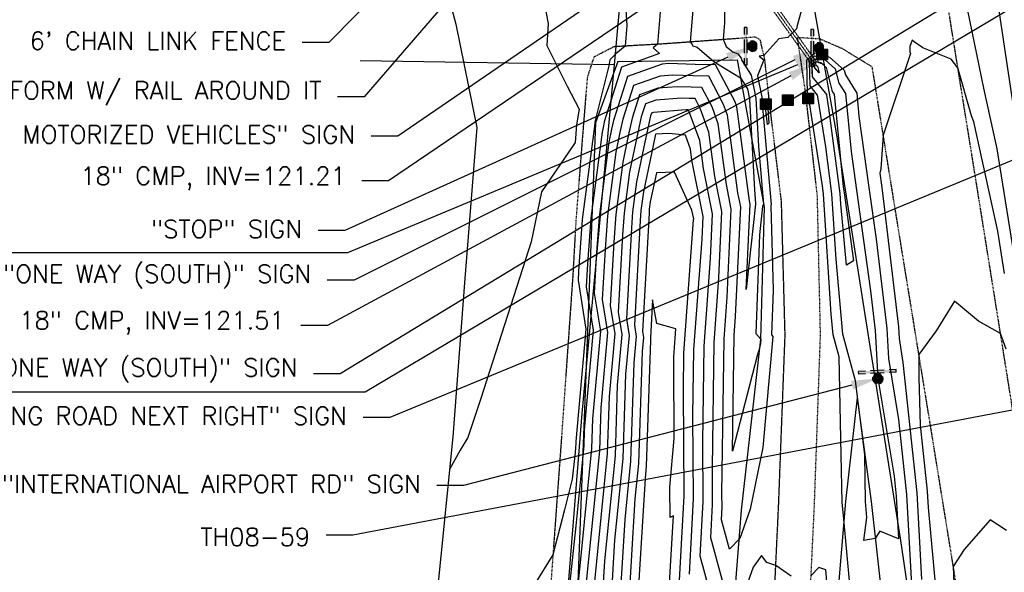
# Model space of a CAD drawing. Header units: feet. Extents: x 351431 to 355879, y 310968 to 329728.
# Tile 173 of 254: x 352696 to 352972, y 324553 to 324708. Entities that reach past the tile are written whole.
import ezdxf

# ---------------------------------------------------------------- set-up
doc = ezdxf.new("R2010")
doc.units = ezdxf.units.FT
doc.header["$MEASUREMENT"] = 0
doc.linetypes.add('D10', pattern=[0.15, 0.1, -0.05])
doc.linetypes.add('D25', pattern=[0.375, 0.25, -0.125])
for name, color, linetype in [('ELIF', 153, 'LINKFENCE'), ('ELTCH-EG1', 253, 'Continuous'), ('ELTCN-EG1', 251, 'Continuous'), ('ELTNB-EG1', 55, 'Continuous'), ('ELTT', 3, 'Continuous'), ('ELUDC', 153, 'D10'), ('ELUG', 153, 'EGASRT'), ('ELUTU', 153, 'UT'), ('ELYSP', 1, 'D25'), ('ESFS', 153, 'Continuous'), ('ESIP', 41, 'Continuous'), ('ESMask', 155, 'Continuous'), ('ESU_Marker', 13, 'Continuous'), ('ESUD-CMP', 13, 'D10'), ('ETFS', 6, 'Continuous'), ('ETGH', 4, 'Continuous'), ('ETIF', 4, 'Continuous'), ('ETIST', 2, 'Continuous'), ('ETU_Marker', 30, 'Continuous'), ('ETUD', 4, 'Continuous')]:
    doc.layers.add(name, color=color, linetype=linetype)
doc.styles.add('ANNO-TOPO', font='simplex.shx')
doc.styles.add('ROMANSM', font='romansm.shx')
doc.linetypes.add('EGASRT', pattern='A,0.15,-0.07,0.15,-0.04,["G",ROMANSM,S=0.08,R=0,X=-0.005,Y=-0.04],-0.12,0.15,-0.07,0.15,-0.04,[")",ROMANSM,S=0.08,R=0,X=-0.09,Y=-0.04],-0.075', length=1.015)
doc.linetypes.add('LINKFENCE', pattern='A,0.25,-0.08,0.25,-0.08,["X",ROMANSM,S=0.08,R=0,X=-0.004,Y=-0.04],-0.12', length=0.78)
doc.linetypes.add('UT', pattern='A,0.25,-0.07,0.07,-0.07,0.07,-0.07,0.25,-0.08,["UT",ROMANSM,S=0.08,R=0,X=-0.04,Y=-0.04],-0.15', length=1.08)

# ---------------------------------------------------------------- blocks, each defined once
blk = doc.blocks.new('ESIPOST')
blk.add_lwpolyline([(0.03, 0.0299), (0.03, -0.03), (-0.03, -0.03), (-0.03, 0.0299), (0.03, 0.0299)])
at = {"layer": 'ESMask'}
blk.add_solid([(-0.03, -0.03), (-0.03, 0.0299), (0.03, -0.03), (0.03, 0.0299)], dxfattribs=at)
blk = doc.blocks.new('ESIPUBSIGN')
at = {"layer": 'ESMask'}
h = blk.add_hatch(color=256, dxfattribs=at)
edge = h.paths.add_edge_path()
edge.add_arc((0, 0), 0.03, 90, 450)
for p, q in [((-0.03, 0.1047), (-0.0447, 0.1047)), ((-0.0447, 0.1047), (-0.0447, 0.066)), ((-0.03, 0.1047), (-0.03, 0.066)), ((-0.0447, 0.0381), (-0.0447, -0.0393)), ((-0.03, 0.0381), (-0.03, -0.0393)), ((-0.0447, -0.0672), (-0.0447, -0.1059)), ((-0.03, -0.1059), (-0.0447, -0.1059)), ((-0.03, -0.0672), (-0.03, -0.1059))]:
    blk.add_line(p, q)
for start, end in [(144.2314, 216.3563), (17.9702, 107.0495), (253.5383, 340.7883)]:
    blk.add_arc((0, 0), 0.03, start, end)
blk.add_solid([(-0.0447, -0.1059), (-0.03, -0.1059), (-0.0447, 0.1047), (-0.03, 0.1047)], dxfattribs=at)

msp = doc.modelspace()

# ---------------------------------------------------------------- linework, layer by layer
at = {"layer": 'ELIF', "flags": 128}
msp.add_lwpolyline([(352941.3, 324891.78), (352950.18, 324845.71), (352958.26, 324795.06), (352965.57, 324745.74), (352974.1, 324688.66), (352981.19, 324641.23), (352989.89, 324588.43), (352998.26, 324538.07), (353006.94, 324481.06), (353014.66, 324433.49), (353023.9, 324379.6), (353033.24, 324317.17), (353041.06, 324268.59), (353049.23, 324218.96), (353053.1, 324195.55), (353060.96, 324147.56), (353068, 324099.21), (353075.08, 324054.84), (353082.96, 324008.61), (353091.74, 323949.44), (353099.39, 323900.21), (353108.11, 323847.93), (353117.6, 323792.39), (353120.34, 323773.57)], dxfattribs=at)
at = {"layer": 'ELTCH-EG1', "flags": 128}
for points, elevation in [([(352992.2, 324746.18), (352995.47, 324703.05), (352996.38, 324691.56), (352996.39, 324688.28), (352998.08, 324646.17), (352998.2, 324644.78), (352998.58, 324640.35), (352999.93, 324629.35), (352994.26, 324621.09), (352992.98, 324621.93), (352981.94, 324611.03), (352977.73, 324628.78), (352975.85, 324637.2), (352970.39, 324671.7), (352966.65, 324688.78), (352961.52, 324713.84)], 125), ([(352840.54, 324726.47), (352844.25, 324706.89), (352843.93, 324700.77), (352849.63, 324689.31), (352852.95, 324682.83), (352852.25, 324678.44), (352851.83, 324673.52), (352851.52, 324672.96), (352842.4, 324659.62), (352839.53, 324645.55), (352836.28, 324635.64), (352825.32, 324601.28), (352821.76, 324590.54), (352819.55, 324586.97), (352816.57, 324581.62)], 120), ([(352916.88, 324716.25), (352914.18, 324706.37), (352913.97, 324705.48), (352911.61, 324703), (352909.03, 324702.61), (352904.86, 324697.93), (352903.5, 324697.75), (352904.82, 324696.75), (352903.07, 324692.24), (352904.3, 324686.22), (352904.4, 324684.44), (352906.91, 324656.02), (352906.83, 324655.78), (352907.44, 324631.94), (352906.98, 324619.45), (352907.39, 324618.99), (352904.58, 324587.76), (352901.05, 324570.4), (352898.14, 324562.17), (352895.2, 324559.15), (352892.92, 324567.46), (352893.12, 324570.95), (352893.09, 324574.78), (352893.71, 324618.23), (352894.57, 324630.04), (352895.71, 324654.77), (352894.34, 324661.64), (352892.06, 324678.77), (352890.32, 324683.52), (352887.45, 324688.98), (352884.43, 324689), (352880.5, 324689.17), (352875.09, 324688.76), (352869.92, 324686.91), (352867.84, 324680.33), (352866.76, 324675.39), (352865.22, 324667.99), (352863.28, 324653.26), (352862.72, 324645.46), (352861.72, 324627.57), (352862.96, 324619.83), (352861.38, 324602.09), (352860.85, 324586.1), (352857.26, 324550.13)], 125), ([(352928.95, 324549.26), (352927.34, 324567.63), (352926.86, 324572.39), (352926.52, 324585.65), (352925.97, 324613.2), (352924.3, 324619.41), (352923.77, 324625.21), (352921.63, 324658.93), (352921.32, 324661.31), (352917.47, 324685.86), (352917.32, 324686.65), (352917.13, 324686.88), (352916.93, 324696.72), (352919.15, 324698.69), (352921.15, 324698.13), (352921.16, 324698.09), (352923.3, 324697.48), (352927.42, 324693.82), (352927.75, 324692.5), (352930.92, 324687.38)], 125), ([(352905.84, 324684.47), (352906.29, 324678.9), (352905.88, 324678.58), (352905.14, 324684.94), (352905.84, 324684.47)], 125), ([(352930.92, 324687.38), (352931.56, 324680.93), (352934.36, 324660.8), (352936.38, 324646.35), (352939.38, 324621.18), (352939.84, 324612.82), (352942.67, 324595.66), (352944.93, 324574.53), (352947.3, 324530.48)], 125), ([(352877.93, 324541.88), (352879.44, 324568.58), (352878.54, 324568.08), (352878.49, 324576.58), (352879.69, 324590.27), (352879.53, 324611.2), (352879.56, 324613.27), (352880.14, 324621.15), (352874.81, 324622.65), (352873.59, 324629.23), (352872.99, 324618.57), (352873.02, 324618.36), (352872.98, 324617.88), (352871.82, 324582.53), (352871.48, 324579.08), (352869.03, 324538.27)], 130)]:
    msp.add_lwpolyline(points, dxfattribs=dict(at, elevation=elevation))
at = {"layer": 'ELTCN-EG1', "flags": 128}
for points, elevation in [([(352865.19, 324725.54), (352866.34, 324706.38), (352865.87, 324700.58), (352863.27, 324698.42), (352861.56, 324696.69), (352861.33, 324694.99), (352857.45, 324679.7), (352857.37, 324679.02), (352857.24, 324677.35), (352853.87, 324651.81), (352852.84, 324637.33), (352852.7, 324634.76), (352854.9, 324621), (352852.09, 324589.46), (352852.08, 324588.95), (352851.82, 324586.37), (352851.02, 324578.84), (352848.9, 324570.28), (352845.62, 324557.58), (352840.3, 324548.99), (352835.92, 324541.14), (352814.11, 324523.6)], 121), ([(352893.96, 324723.71), (352893.76, 324707.09), (352893.38, 324702.41), (352893.61, 324702.08), (352894.29, 324700.46), (352896.16, 324698.99), (352897.58, 324698.37), (352898.48, 324697.21), (352898.63, 324696.49), (352901.26, 324692.37), (352902.57, 324685.95), (352903.3, 324672.33), (352904.72, 324656.16), (352904.49, 324655.49), (352903.63, 324647.49), (352902.6, 324619.78), (352904.02, 324618.2), (352903.91, 324617), (352903.56, 324615.26), (352903.07, 324613.93), (352896.07, 324586.74), (352896.54, 324619.22), (352896.93, 324624.61), (352898.35, 324655.45), (352897.57, 324659.36), (352894.67, 324681.14), (352893.55, 324684.21), (352889.38, 324692.16), (352884.97, 324692.19), (352879.26, 324692.43), (352875.7, 324692.16), (352868.24, 324689.48), (352865.24, 324680), (352864.43, 324676.31), (352863.28, 324670.78), (352860.93, 324652.9), (352860.25, 324643.42), (352859.46, 324629.36), (352860.94, 324620.12), (352859.06, 324598.93), (352858.66, 324586.81), (352854.41, 324544.34)], 124), ([(352876.64, 324721.47), (352874.99, 324701.09), (352873.73, 324700.05), (352875.57, 324698.47), (352864.88, 324694.64), (352860.04, 324679.34), (352859.78, 324678.15), (352859.41, 324676.37), (352856.22, 324652.18), (352855.31, 324639.36), (352854.95, 324632.96), (352856.92, 324620.71), (352854.41, 324592.61), (352854.27, 324588.24), (352852.02, 324565.76), (352849.33, 324540.26)], 122), ([(352885.28, 324715.27), (352884.18, 324701.74), (352884.67, 324701.03), (352884.86, 324700.66), (352886.16, 324700.28), (352890.17, 324696.8), (352891.63, 324695.66), (352891.81, 324695.57), (352898.28, 324691.66), (352900.26, 324688.58), (352900.85, 324685.68), (352902.19, 324660.22), (352902.54, 324656.3), (352902.48, 324656.14), (352899.89, 324632.15), (352901, 324656.13), (352900.81, 324657.08), (352897.29, 324683.52), (352896.78, 324684.9), (352891.3, 324695.33), (352885.52, 324695.37), (352878.03, 324695.68), (352876.31, 324695.55), (352866.56, 324692.06), (352862.64, 324679.67), (352862.11, 324677.23), (352861.35, 324673.58), (352858.57, 324652.54), (352857.78, 324641.39), (352857.21, 324631.16), (352858.93, 324620.41), (352856.73, 324595.77), (352856.46, 324587.52), (352852.23, 324545.15)], 123), ([(352972.44, 324636.64), (352970.54, 324648.59), (352963.82, 324679.32), (352963.15, 324681.02), (352959.32, 324694.52), (352957.44, 324696.89), (352949.48, 324700.1), (352947.08, 324701.8), (352946.46, 324702.28), (352945.88, 324700.49), (352945.84, 324698.95), (352945.99, 324698.54), (352938.39, 324675.57), (352937.66, 324666.06), (352937.39, 324664.9), (352937.86, 324661.54), (352937.95, 324660.86), (352942.62, 324621.71), (352942.81, 324618.41), (352943.92, 324611.65), (352947.84, 324575), (352949.15, 324550.7)], 126), ([(352927.73, 324687.22), (352929.35, 324671), (352930.87, 324660.06), (352934.8, 324631.84), (352936.13, 324620.65), (352936.88, 324607.22), (352941.43, 324579.66), (352942.02, 324574.07), (352942.67, 324562.13), (352937.39, 324564.2), (352936.13, 324562.2), (352932.89, 324561.65), (352933.8, 324568.05), (352933.41, 324572.56), (352933.18, 324585.78), (352930.57, 324606.47), (352927.04, 324619.64), (352925.11, 324640.73), (352923.95, 324659.05), (352922.22, 324672.24), (352920, 324686.35), (352919.92, 324686.8), (352917.82, 324689.41), (352917.68, 324696.18), (352917.52, 324696.44), (352919.1, 324697.84), (352920.53, 324697.44), (352920.59, 324697.12), (352922.07, 324696.71), (352924.9, 324694.19), (352925.91, 324690.16), (352927.73, 324687.22)], 124), ([(352924.55, 324687.06), (352927.13, 324661.07), (352927.37, 324659.32), (352930.03, 324640.21), (352928.03, 324638.97), (352926.45, 324656.24), (352926.27, 324659.16), (352923.12, 324683.18), (352922.54, 324686.83), (352922.52, 324686.95), (352918.51, 324691.94), (352918.44, 324695.65), (352918.1, 324696.16), (352919.05, 324697), (352919.91, 324696.76), (352920.03, 324696.16), (352920.84, 324695.94), (352922.39, 324694.56), (352924.07, 324687.82), (352924.55, 324687.06)], 123), ([(352920.34, 324693.05), (352919.2, 324694.47), (352919.19, 324695.11), (352918.69, 324695.88), (352919, 324696.15), (352919.29, 324696.08), (352919.47, 324695.2), (352919.61, 324695.16), (352919.87, 324694.92), (352920.34, 324693.05)], 122), ([(352896.06, 324539.95), (352889.92, 324562.35), (352890.45, 324571.75), (352890.38, 324582.07), (352890.88, 324617.24), (352892.21, 324635.46), (352893.07, 324654.09), (352891.11, 324663.92), (352889.44, 324676.39), (352887.09, 324682.83), (352885.53, 324685.81), (352883.88, 324685.82), (352881.73, 324685.91), (352874.48, 324685.36), (352871.6, 324684.33), (352870.44, 324680.66), (352869.09, 324674.48), (352867.15, 324665.2), (352865.63, 324653.62), (352865.19, 324647.49), (352863.97, 324625.77), (352864.97, 324619.54), (352863.7, 324605.25), (352863.05, 324585.38), (352860.1, 324555.92), (352859.1, 324539.29)], 126), ([(352895.07, 324527.51), (352886.92, 324557.23), (352887.79, 324572.54), (352887.67, 324589.35), (352888.05, 324616.25), (352889.85, 324640.89), (352890.42, 324653.41), (352887.87, 324666.2), (352886.83, 324674.02), (352883.86, 324682.14), (352883.6, 324682.64), (352883.33, 324682.64), (352882.97, 324682.66), (352873.87, 324681.96), (352873.27, 324681.75), (352873.04, 324680.99), (352871.41, 324673.56), (352869.09, 324662.41), (352867.98, 324653.98), (352867.66, 324649.52), (352866.23, 324623.97), (352866.98, 324619.24), (352866.02, 324608.4), (352865.24, 324584.67), (352862.94, 324561.71), (352861.58, 324539.04)], 127), ([(352883.93, 324552.11), (352885.12, 324573.34), (352884.95, 324596.63), (352885.22, 324615.26), (352887.49, 324646.31), (352887.78, 324652.72), (352884.64, 324668.48), (352884.22, 324671.64), (352882.8, 324675.53), (352878.21, 324676.04), (352874.44, 324675.84), (352873.74, 324672.64), (352871.02, 324659.61), (352870.33, 324654.35), (352870.13, 324651.55), (352868.48, 324622.17), (352869, 324618.95), (352868.34, 324611.56), (352867.43, 324583.95), (352865.79, 324567.5), (352864.06, 324538.78)], 128), ([(352880.93, 324547), (352882.46, 324574.13), (352882.24, 324603.92), (352882.39, 324614.26), (352885.12, 324651.74), (352885.14, 324652.04), (352884.66, 324654.44), (352879.79, 324665.16), (352874.66, 324664.98), (352872.96, 324656.82), (352872.68, 324654.71), (352872.6, 324653.59), (352870.74, 324620.37), (352871.01, 324618.66), (352870.66, 324614.72), (352869.63, 324583.24), (352868.63, 324573.29), (352866.54, 324538.52)], 129), ([(352972.89, 324615.39), (352971.31, 324619.79), (352965.15, 324623.29), (352958.38, 324628.91), (352953.21, 324620.53), (352948.39, 324613.94), (352948.37, 324607.45), (352948.77, 324594), (352950.75, 324575.46), (352950.99, 324570.92), (352954.6, 324531.13)], 127), ([(352973.02, 324564.46), (352968.39, 324567.47), (352961.08, 324559.05), (352958.05, 324554.35), (352958.17, 324549.52)], 128), ([(352912.55, 324551.58), (352908.2, 324554.58), (352905.67, 324555.42), (352904.16, 324557.39), (352901.82, 324554.11), (352897.26, 324541.18)], 126), ([(352924.1, 324531.03), (352922.21, 324553.38), (352920.29, 324553.99), (352918.01, 324551.64)], 126)]:
    msp.add_lwpolyline(points, dxfattribs=dict(at, elevation=elevation))
at = {"layer": 'ELTNB-EG1'}
msp.add_polyline3d([(352808.85, 324742.29, 119.83), (352818.37, 324706.72, 119.37), (352824.23, 324677.68, 119.55), (352820.91, 324635.3, 119.66), (352817.48, 324590.77, 119.9), (352812.48, 324540.45, 120.45), (352814.62, 324518.4, 121.17), (352803.86, 324489.6, 122.43), (352829.32, 324487.5, 122.47), (352825.79, 324442.21, 122.59), (352824.8, 324429.83, 122.95), (352824.47, 324425.09, 122.92), (352824.13, 324420.91, 122.94), (352823.72, 324415.95, 122.94), (352820.8, 324379.09, 122.57), (352748.21, 324384.74, 122.32), (352750.62, 324414.11, 122.22), (352740.66, 324414.96, 122.22), (352715.04, 324418.05, 121.61), (352692.35, 324417.69, 121.38)], dxfattribs=at)
at = {"layer": 'ELTT', "flags": 128}
for points in [[(352863.82, 324696.26), (352897.34, 324696.72), (352899.43, 324685.47), (352904.97, 324655.33), (352903.88, 324618.17), (352898.48, 324570.14), (352894.97, 324526.23), (352894.5, 324492.6), (352905.07, 324447.61), (352929.06, 324393.05), (352951.06, 324363.62), (352929, 324357.6), (352898.14, 324354.52), (352866.1, 324349.05), (352839.34, 324344.75), (352813.73, 324343.64), (352817.56, 324353.35), (352837.03, 324364.36)], [(352863.82, 324696.26), (352857.57, 324679.02), (352852.28, 324540), (352846.66, 324465.41), (352837.93, 324370.26), (352837.03, 324364.36)], [(352931.03, 324601.75), (352927.75, 324572.56), (352924.28, 324531.23), (352924.29, 324496.02), (352936.62, 324459.99), (352954.79, 324414.37)], [(352931.03, 324601.75), (352934.97, 324572.56), (352939.95, 324528.13), (352941.26, 324495.19), (352946.44, 324464.03), (352954.79, 324414.37)]]:
    msp.add_lwpolyline(points, dxfattribs=at)
at = {"layer": 'ELUDC', "flags": 128}
msp.add_lwpolyline([(352918.98, 324695.74), (352895.76, 324728.19)], dxfattribs=at)
at = {"layer": 'ELUG', "flags": 128}
for points in [[(353086.62, 323714.13), (353086.19, 323717.84), (353080.09, 323759.17), (353066.85, 323857.67), (353056.76, 323906.2), (353048.66, 323920.88), (353019.35, 323970.51), (352967.6, 324059.43), (352851.42, 324268.18), (352847.22, 324298.43), (352849.04, 324340.51), (352848.94, 324360.48), (352845.5, 324397.6), (352845.43, 324419.72), (352845.55, 324466.02), (352848.88, 324535.25), (352853.83, 324597.28), (352862.88, 324695.33), (352868.24, 324754.62)], [(352862.88, 324695.33), (352791.49, 324696.44)]]:
    msp.add_lwpolyline(points, dxfattribs=at)
at = {"layer": 'ELUTU', "flags": 128}
msp.add_lwpolyline([(352889.15, 324947.6), (352878.75, 324932.24), (352877.32, 324911.98), (352885.36, 324863.78), (352897.52, 324811.71), (352915.44, 324730.71), (352925.17, 324676.25), (352943.22, 324561.59), (352961.67, 324436.3), (352965.64, 324385.94), (352961.43, 324365.18), (352966.7, 324314.53), (352970.55, 324283.81), (353004.14, 324135.66), (353032.68, 323962.48), (353069.64, 323744.04), (353074.05, 323703.89), (353092.23, 323609.76), (353115.05, 323465.3), (353132.01, 323339.25), (353160.03, 323197.98), (353177.98, 323046.1), (353186.63, 322985.98), (353196.49, 322940.38), (353214.97, 322837.71), (353238.13, 322636.08), (353246.3, 322501.37), (353261.93, 322372.8), (353268.94, 322323.5), (353268.01, 322240.28), (353260.78, 322151.44), (353250.33, 322052.46), (353240.43, 322003.38), (353238.13, 321995.02), (353234.25, 321985.81), (353226.34, 321980.02), (353205.82, 321930.21), (353185.2, 321878.62), (353164.6, 321822.32), (353152.68, 321784.92), (353150.21, 321773.73), (353151.37, 321754.74), (353152.17, 321732.48), (353147.39, 321694.92), (353148, 321676.48), (353153.73, 321581.85), (353159.04, 321553.16), (353171.21, 321514.47), (353210.7, 321410.63), (353239.57, 321314.47), (353271.27, 321230.86), (353278.83, 321140.25), (353281.61, 321001.73), (353282.4, 320859.24), (353283.08, 320796.83), (353279.85, 320790.34), (353275.88, 320789.61)], dxfattribs=at)
at = {"layer": 'ELYSP', "flags": 128}
for points in [[(352984.21, 324894.24), (352992.52, 324843.71), (353000.45, 324794.7), (353008.54, 324745.37), (353016.78, 324695.86), (353024.83, 324646.53), (353032.83, 324597.26), (353040.9, 324547.4), (353048.98, 324498.35), (353057.05, 324449.37), (353065.11, 324399.81), (353073.08, 324350.47), (353080.87, 324301.15), (353088.82, 324251.58), (353096.66, 324202.37), (353104.52, 324153.36), (353112.56, 324104.05), (353120.32, 324054.79), (353128.53, 324004.88), (353136.12, 323955.53), (353144.11, 323906.01), (353151.85, 323856.49), (353159.79, 323807.19), (353167.71, 323757.88), (353175.4, 323708.71), (353183.41, 323659.29), (353191.43, 323609.73), (353199.33, 323560.72), (353207.21, 323511.65), (353215.3, 323461.83), (353223.03, 323412.47), (353231.18, 323363.28), (353239.08, 323313.56), (353246.97, 323264.24), (353254.78, 323214.9), (353262.77, 323165.39), (353270.77, 323116.16), (353278.65, 323066.75), (353286.53, 323017.6), (353287.39, 323010.17), (353286.96, 322964.83), (353289.74, 322915.05), (353293.09, 322865.36), (353294.22, 322815.85), (353295.51, 322766.33), (353297.43, 322717), (353299.01, 322667.59), (353300.37, 322618.43), (353301.75, 322569.21), (353303.58, 322520.04), (353304.54, 322470.94), (353305.74, 322422.17), (353305.56, 322388.55), (353305.06, 322388.54), (353299.28, 322387.59), (353297.35, 322389.85), (353294.18, 322443.37), (353290.91, 322495.83), (353287.45, 322546.86), (353282.98, 322598.95), (353278.21, 322649.69), (353273.37, 322699.14), (353267.41, 322750.32), (353261.16, 322800.27), (353254.24, 322851.15), (353246.93, 322901.67), (353239.23, 322951.31), (353231.45, 323000.74), (353223.11, 323052.85), (353214.76, 323104.49), (353206.63, 323155.75), (353198.47, 323206.33), (353191.34, 323255.07), (353187.17, 323283.02), (353190.78, 323284.64), (353185.17, 323304.72), (353180.19, 323320.31), (353174.53, 323355.44), (353166.34, 323406.76), (353158.17, 323457.72), (353149.84, 323509.21), (353141.34, 323562.21), (353133.19, 323613.4), (353124.76, 323665.19), (353116.29, 323717.16), (353108.1, 323768.67), (353099.98, 323819.82), (353091.82, 323871.3), (353083.14, 323925.24), (353074.41, 323979.03), (353066.06, 324031.83), (353057.75, 324083.35), (353049.19, 324136.92), (353040.61, 324189.48), (353031.78, 324241.31), (353024.64, 324289.83), (353016.5, 324341.11), (353008.44, 324391.52), (353000.27, 324442.06), (352991.66, 324494.86), (352983.32, 324545.65), (352974.72, 324598.45), (352966.55, 324649.57), (352957.79, 324704.09), (352948.99, 324759.74), (352940.87, 324812.43), (352935.12, 324849.1), (352934.31, 324859.22), (352933.8, 324871.86), (352932.07, 324889.05), (352925.95, 324916.75), (352922.15, 324940.49), (352916.03, 324979.33), (352909.12, 325019.99), (352901.28, 325070), (352892.97, 325122.86), (352884.56, 325175.29), (352876.23, 325226.6), (352868.01, 325279.24), (352858.95, 325330.37), (352846.81, 325400.48), (352838.11, 325454.47), (352829.09, 325509.39), (352820.44, 325561.85), (352812.42, 325613.94), (352805.56, 325665.83), (352800.29, 325713.74), (352797.31, 325761.29), (352791.48, 325854.23), (352786.83, 325905.82), (352780.9, 325959.93), (352778.48, 325980.88), (352777.45, 325991.16), (352777.56, 325995.61), (352778.61, 325998.74), (352780.86, 325999.62), (352784.24, 325998.78), (352797.22, 325949.41), (352806.48, 325899.94), (352815.96, 325850.93), (352824.47, 325801.87), (352832.78, 325752.64), (352841.47, 325703.34), (352850, 325653.98), (352858.54, 325604.91), (352867.2, 325555.64), (352876.16, 325506.56), (352885.42, 325456.49), (352893.87, 325407.59), (352902.48, 325358.35), (352913.41, 325309.51), (352921.77, 325259.53), (352930.62, 325210.85), (352939.01, 325161.57), (352947.12, 325112.25), (352950.73, 325092.7), (352956.24, 325063.14), (352962.32, 325026.93), (352967.87, 324988.97), (352974.51, 324950.14), (352984.21, 324894.24)], [(352951.73, 324341.66), (352960.85, 324347.75), (352965.56, 324356.07), (352966.34, 324364.81), (352964.54, 324369.4), (352960.22, 324376.46), (352960.02, 324376.85), (352942.2, 324402.73), (352914.47, 324454.15), (352906.8, 324489.2), (352906.92, 324527.59), (352908.98, 324570.91), (352910.82, 324619.29), (352909.8, 324656.91), (352906.43, 324684.83), (352905.11, 324696.85), (352903.85, 324702.26), (352902.53, 324703.12), (352898.26, 324702.76), (352876.72, 324701.19), (352862.76, 324700.4), (352857.14, 324697.52), (352855.28, 324691.89), (352854.21, 324679.01), (352852.06, 324651.53), (352851.19, 324635.96), (352847.91, 324589.13), (352844.44, 324541.4), (352842.63, 324514.69), (352838.44, 324465.6), (352836.74, 324441.7), (352825.79, 324442.21)]]:
    msp.add_lwpolyline(points, dxfattribs=at)
msp.add_lwpolyline([(352968.73, 324382.26), (352978.09, 324366.05), (352982.4, 324362.01), (352987.36, 324375.44), (352985.21, 324387.44), (352976.94, 324437.73), (352968.45, 324490.61), (352959.93, 324542.75), (352951.48, 324594.93), (352943.02, 324646.88), (352935.29, 324694.7), (352927.03, 324699.78), (352920.57, 324702.58), (352914.21, 324702.96), (352916.38, 324688.24), (352919.79, 324658.52), (352920.66, 324619.26), (352918.94, 324571.01), (352916.89, 324528.05), (352916.1, 324494.46), (352924, 324457.97), (352950.83, 324407.8)], close=True, dxfattribs=at)
at = {"layer": 'ESUD-CMP', "flags": 128}
msp.add_lwpolyline([(352919.59, 324696.18), (352896.36, 324728.63), (352895.15, 324727.75), (352918.37, 324695.3)], close=True, dxfattribs=at)
for points in [[(352919.59, 324696.18), (352921.97, 324695.42)], [(352918.37, 324695.3), (352918.32, 324692.81)]]:
    msp.add_lwpolyline(points, dxfattribs=at)
at = {"layer": 'ETFS', "linetype": 'ByBlock', "lineweight": -2}
for p, q in [((352802.06, 324675.3), (352794.56, 324675.3)), ((352787.17, 324648.73), (352779.67, 324648.73)), ((352789.76, 324634.78), (352782.26, 324634.78)), ((352785.88, 324608.46), (352778.38, 324608.46)), ((352799.8, 324596.2), (352792.3, 324596.2)), ((352820.53, 324577.04), (352813.03, 324577.04))]:
    msp.add_line(p, q, dxfattribs=at)
for points in [[(352904.42, 324745.42), (352802.06, 324675.3)], [(352960.97, 324715.03), (352785.88, 324608.46)], [(352894.74, 324697.47), (352787.17, 324648.73)], [(352913.57, 324696.68), (352789.76, 324634.78)], [(352998.55, 324678.35), (352799.8, 324596.2)], [(352929.59, 324605.28), (352820.53, 324577.04)]]:
    msp.add_lwpolyline(points, dxfattribs=at)
at = {"layer": 'ETFS'}
for points in [[(352894.23, 324698.6), (352901.57, 324700.56), (352895.26, 324696.33)], [(352913.01, 324697.8), (352920.28, 324700.03), (352914.13, 324695.56)], [(352929.28, 324606.49), (352936.85, 324607.16), (352929.9, 324604.07)]]:
    msp.add_solid(points, dxfattribs=at)
at = {"layer": 'ETGH', "linetype": 'ByBlock', "lineweight": -2}
for p, q in [((352792.93, 324603.28), (352639.45, 324603.28)), ((352789.45, 324563.11), (352781.95, 324563.11))]:
    msp.add_line(p, q, dxfattribs=at)
for points in [[(353013.93, 324734.81), (352792.93, 324603.28)], [(352999.26, 324602.98), (352789.45, 324563.11)]]:
    msp.add_lwpolyline(points, dxfattribs=at)
at = {"layer": 'ETIF', "linetype": 'ByBlock', "lineweight": -2}
msp.add_line((352782.66, 324701.61), (352775.16, 324701.61), dxfattribs=at)
msp.add_lwpolyline([(352940.76, 324861.94), (352782.66, 324701.61)], dxfattribs=at)
at = {"layer": 'ETIST', "linetype": 'ByBlock', "lineweight": -2}
msp.add_line((352792.61, 324686.35), (352785.11, 324686.35), dxfattribs=at)
msp.add_lwpolyline([(352835.05, 324735.53), (352792.61, 324686.35)], dxfattribs=at)
at = {"layer": 'ETU_Marker', "linetype": 'ByBlock', "lineweight": -2}
msp.add_line((352787.97, 324642.47), (352671.79, 324642.47), dxfattribs=at)
msp.add_lwpolyline([(352914.32, 324695.34), (352787.97, 324642.47)], dxfattribs=at)
at = {"layer": 'ETU_Marker'}
msp.add_solid([(352913.84, 324696.49), (352921.24, 324698.23), (352914.8, 324694.18)], dxfattribs=at)
at = {"layer": 'ETUD', "linetype": 'ByBlock', "lineweight": -2}
for p, q in [((352799.47, 324662.68), (352791.97, 324662.68)), ((352782.32, 324622.08), (352774.82, 324622.08))]:
    msp.add_line(p, q, dxfattribs=at)
for points in [[(352889.55, 324723.97), (352799.47, 324662.68)], [(352912.38, 324692.18), (352782.32, 324622.08)]]:
    msp.add_lwpolyline(points, dxfattribs=at)
at = {"layer": 'ETUD'}
msp.add_solid([(352911.79, 324693.28), (352918.98, 324695.74), (352912.97, 324691.08)], dxfattribs=at)

# ---------------------------------------------------------------- block references
at = {"layer": 'ESFS', "xscale": 50, "yscale": 50, "zscale": 50}
for p in [(352901.57, 324700.56), (352920.28, 324700.03)]:
    msp.add_blockref('ESIPUBSIGN', p, dxfattribs=at)
at = {"layer": 'ESFS', "xscale": 50.00000000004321, "yscale": 50.00000000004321, "zscale": 50.00000000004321, "rotation": 272.8000685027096}
msp.add_blockref('ESIPUBSIGN', (352936.85, 324607.16), dxfattribs=at)
at = {"layer": 'ESIP', "xscale": 50, "yscale": 50, "zscale": 50}
for p in [(352905.44, 324684.24), (352911.57, 324685.36), (352917.29, 324685.83)]:
    msp.add_blockref('ESIPOST', p, dxfattribs=at)
at = {"layer": 'ESU_Marker', "xscale": 50, "yscale": 50, "zscale": 50}
msp.add_blockref('ESIPOST', (352921.24, 324698.23), dxfattribs=at)

# ---------------------------------------------------------------- texts
at = {"layer": 'ETFS', "char_height": 5, "attachment_point": 3, "style": 'ANNO-TOPO'}
for s, insert in [('"NO MOTORIZED VEHICLES" SIGN', (352790.06, 324678.25)), ('"STOP" SIGN', (352775.17, 324651.68)), ('"ONE WAY (SOUTH)" SIGN', (352777.76, 324639.07)), ('"ONE WAY (SOUTH)" SIGN', (352773.88, 324612.74)), ('"DOWLING ROAD NEXT RIGHT" SIGN', (352787.8, 324599.16)), ('"INTERNATIONAL AIRPORT RD" SIGN', (352808.53, 324579.99))]:
    msp.add_mtext(s, dxfattribs=dict(at, insert=insert))
at = {"layer": 'ETGH', "insert": (352777.45, 324565.11), "char_height": 5, "attachment_point": 3, "style": 'ANNO-TOPO'}
msp.add_mtext('TH08-59', dxfattribs=at)
at = {"layer": 'ETIF', "insert": (352770.66, 324704.56), "char_height": 5, "attachment_point": 3, "style": 'ANNO-TOPO'}
msp.add_mtext("6' CHAIN LINK FENCE", dxfattribs=at)
at = {"layer": 'ETIST', "insert": (352780.61, 324690.63), "char_height": 5, "attachment_point": 3, "style": 'ANNO-TOPO'}
msp.add_mtext('WOOD PLATFORM W/ RAIL AROUND IT', dxfattribs=at)
at = {"layer": 'ETUD', "char_height": 5, "attachment_point": 3, "style": 'ANNO-TOPO'}
for s, insert in [('18" CMP, INV=121.21', (352787.47, 324666.61)), ('18" CMP, INV=121.51', (352770.32, 324626.01))]:
    msp.add_mtext(s, dxfattribs=dict(at, insert=insert))

doc.saveas('drawing.dxf')
